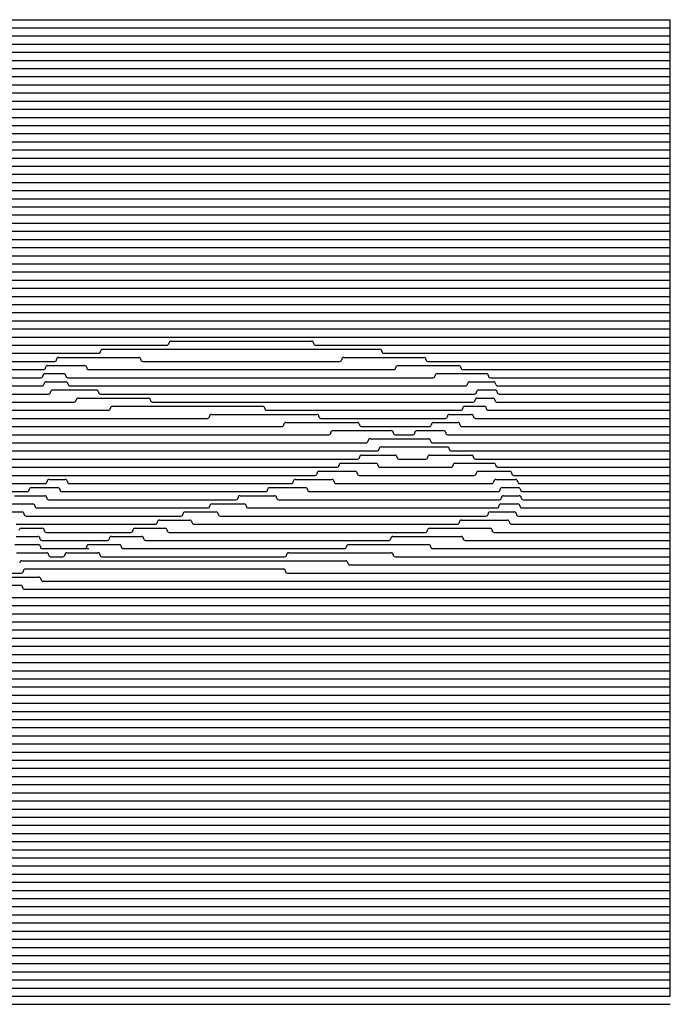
# Model space of a CAD drawing. Extents: x -2.14 to 5.86, y -1.36 to 1.66.
# Tile 6 of 6: x 3.86 to 5.86, y -1.36 to 1.66. Entities that reach past the tile are written whole.
import ezdxf

# ---------------------------------------------------------------- set-up
doc = ezdxf.new("R2010")
doc.units = 0
doc.header["$MEASUREMENT"] = 0
doc.linetypes.add('solid', pattern=[0])
doc.layers.get('0').update_dxf_attribs({"linetype": 'solid'})

msp = doc.modelspace()

# ---------------------------------------------------------------- linework, layer by layer
at = {"color": 3, "linetype": 'solid'}
for p, q in [((-2.137487, 1.660354), (5.862513, 1.660354)), ((-2.137487, 1.635354), (5.862513, 1.635354)), ((5.862513, -1.339646), (5.862513, 1.660354)), ((-2.137487, 1.610355), (5.862513, 1.610355)), ((-2.137487, 1.585355), (5.862513, 1.585355)), ((-2.137487, 1.560355), (5.862513, 1.560355)), ((-2.137487, 1.535355), (5.862513, 1.535355)), ((-2.137487, 1.510355), (5.862513, 1.510355)), ((-2.137487, 1.485355), (5.862513, 1.485355)), ((-2.137487, 1.460355), (5.862513, 1.460355)), ((-2.137487, 1.435355), (5.862513, 1.435355)), ((-2.137487, 1.410355), (5.862513, 1.410355)), ((-2.137487, 1.385355), (5.862513, 1.385355)), ((-2.137487, 1.360355), (5.862513, 1.360355)), ((-2.137487, 1.335355), (5.862513, 1.335355)), ((-2.137487, 1.310355), (5.862513, 1.310355)), ((-2.137487, 1.285355), (5.862513, 1.285355)), ((2.630493, 1.260355), (5.862513, 1.260355)), ((2.63782, 1.210355), (5.862513, 1.210355)), ((2.63809, 1.235355), (5.862513, 1.235355)), ((4.611784, 1.217103, 0.03), (4.611784, 1.217387, 0.03)), ((2.633276, 1.185355), (5.862513, 1.185355)), ((2.626097, 1.160355), (5.862513, 1.160355)), ((2.618789, 1.135355), (5.862513, 1.135355)), ((2.611351, 1.110355), (5.862513, 1.110355)), ((2.596086, 1.060355), (5.862513, 1.060355)), ((2.603784, 1.085355), (5.862513, 1.085355)), ((2.588256, 1.035355), (5.862513, 1.035355)), ((2.580295, 1.010355), (5.862513, 1.010355)), ((2.572182, 0.985355), (5.862513, 0.985355)), ((2.563956, 0.960355), (5.862513, 0.960355)), ((2.555596, 0.935355), (5.862513, 0.935355)), ((3.086791, 0.910355), (5.862513, 0.910355)), ((3.123004, 0.885355), (5.862513, 0.885355)), ((3.131445, 0.860355), (5.862513, 0.860355)), ((3.129856, 0.835355), (5.862513, 0.835355)), ((3.123431, 0.810355), (5.862513, 0.810355)), ((3.109147, 0.760355), (5.862513, 0.760355)), ((3.116578, 0.785355), (5.862513, 0.785355)), ((3.101126, 0.735355), (5.862513, 0.735355)), ((3.092502, 0.710355), (5.862513, 0.710355)), ((3.083262, 0.685355), (5.862513, 0.685355)), ((4.327947, 0.672855), (4.760345, 0.672855)), ((3.062872, 0.635355), (4.105702, 0.635355)), ((3.073391, 0.660355), (4.315456, 0.660355)), ((4.118192, 0.647855), (4.9701, 0.647855)), ((4.772836, 0.660355), (5.862513, 0.660355)), ((4.98259, 0.635355), (5.862513, 0.635355)), ((3.051685, 0.610355), (3.970712, 0.610355)), ((3.983202, 0.622855), (4.229059, 0.622855)), ((4.241549, 0.610355), (4.846743, 0.610355)), ((4.859233, 0.622855), (5.105289, 0.622855)), ((5.117779, 0.610355), (5.862513, 0.610355)), ((3.039812, 0.585355), (3.936636, 0.585355)), ((3.949126, 0.597855), (4.063028, 0.597855)), ((4.075518, 0.585355), (5.012774, 0.585355)), ((5.025264, 0.597855), (5.212783, 0.597855)), ((5.225274, 0.585355), (5.862513, 0.585355)), ((3.027229, 0.560356), (3.928517, 0.560356)), ((3.941008, 0.572856), (3.998746, 0.572856)), ((3.944802, 0.547856), (4.00527, 0.547856)), ((4.011236, 0.560356), (5.133668, 0.560356)), ((5.146159, 0.572856), (5.29732, 0.572856)), ((5.245654, 0.547856), (5.319388, 0.547856)), ((5.309811, 0.560356), (5.862513, 0.560356)), ((3.013911, 0.535356), (3.932312, 0.535356)), ((3.964456, 0.522856), (4.099194, 0.522856)), ((4.01776, 0.535356), (5.233164, 0.535356)), ((5.273424, 0.522856), (5.324235, 0.522856)), ((5.331878, 0.535356), (5.862513, 0.535356)), ((2.984955, 0.485356), (4.030545, 0.485356)), ((2.99983, 0.510356), (3.951966, 0.510356)), ((4.043036, 0.497856), (4.259121, 0.497856)), ((4.111685, 0.510356), (5.260934, 0.510356)), ((4.271611, 0.485356), (5.256385, 0.485356)), ((5.268875, 0.497856), (5.317269, 0.497856)), ((5.329759, 0.485356), (5.862513, 0.485356)), ((5.336725, 0.510356), (5.862513, 0.510356)), ((2.969251, 0.460356), (4.135971, 0.460356)), ((4.148462, 0.472856), (4.60995, 0.472856)), ((4.622441, 0.460356), (5.218388, 0.460356)), ((5.230879, 0.472856), (5.290901, 0.472856)), ((5.303392, 0.460356), (5.862513, 0.460356)), ((2.952679, 0.435356), (4.440124, 0.435356)), ((4.452615, 0.447856), (4.776337, 0.447856)), ((4.788828, 0.435356), (5.171414, 0.435356)), ((5.183904, 0.447856), (5.251531, 0.447856)), ((5.264021, 0.435356), (5.862513, 0.435356)), ((2.935196, 0.410356), (4.668789, 0.410356)), ((4.681279, 0.422856), (4.901224, 0.422856)), ((4.825687, 0.397856), (5.005202, 0.397856)), ((4.913715, 0.410356), (5.122445, 0.410356)), ((5.083758, 0.397856), (5.166128, 0.397856)), ((5.134935, 0.422856), (5.210031, 0.422856)), ((5.222521, 0.410356), (5.862513, 0.410356)), ((2.916752, 0.385356), (4.813197, 0.385356)), ((4.940066, 0.372856), (5.119483, 0.372856)), ((5.017693, 0.385356), (5.071268, 0.385356)), ((5.178619, 0.385356), (5.862513, 0.385356)), ((2.876751, 0.335356), (4.961198, 0.335356)), ((2.897292, 0.360356), (4.927576, 0.360356)), ((4.973689, 0.347856), (5.177247, 0.347856)), ((5.131973, 0.360356), (5.862513, 0.360356)), ((5.189737, 0.335356), (5.862513, 0.335356)), ((2.855055, 0.310356), (4.901597, 0.310356)), ((4.914087, 0.322856), (5.016079, 0.322856)), ((5.028569, 0.310356), (5.110961, 0.310356)), ((5.123451, 0.322856), (5.251439, 0.322856)), ((5.263929, 0.310356), (5.862513, 0.310356)), ((2.832121, 0.285356), (4.838321, 0.285356)), ((4.783206, 0.272856), (4.894176, 0.272856)), ((4.850811, 0.297856), (4.957959, 0.297856)), ((4.97045, 0.285356), (5.188661, 0.285356)), ((5.201152, 0.297856), (5.319972, 0.297856)), ((5.27242, 0.272856), (5.369222, 0.272856)), ((5.332462, 0.285356), (5.862513, 0.285356)), ((3.104725, 0.260356), (4.770715, 0.260356)), ((3.95365, 0.247856), (4.003614, 0.247856)), ((4.710388, 0.247856), (4.823017, 0.247856)), ((4.906666, 0.260356), (5.25993, 0.260356)), ((5.326367, 0.247856), (5.387007, 0.247856)), ((5.381713, 0.260356), (5.862513, 0.260356)), ((3.120673, 0.235356), (3.94116, 0.235356)), ((3.89896, 0.222856), (3.980723, 0.222856)), ((4.016105, 0.235356), (4.697898, 0.235356)), ((4.631116, 0.222856), (4.741637, 0.222856)), ((4.835508, 0.235356), (5.313877, 0.235356)), ((5.345729, 0.222856), (5.395851, 0.222856)), ((5.399497, 0.235356), (5.862513, 0.235356)), ((3.122871, 0.210356), (3.88647, 0.210356)), ((3.847034, 0.197856), (3.940243, 0.197856)), ((3.952733, 0.185356), (4.527959, 0.185356)), ((3.993214, 0.210356), (4.618626, 0.210356)), ((4.540449, 0.197856), (4.646279, 0.197856)), ((4.65877, 0.185356), (5.337542, 0.185356)), ((4.754127, 0.210356), (5.333239, 0.210356)), ((5.350033, 0.197856), (5.398082, 0.197856)), ((5.408341, 0.210356), (5.862513, 0.210356)), ((5.410572, 0.185356), (5.862513, 0.185356)), ((3.797556, 0.172856), (3.903841, 0.172856)), ((3.916332, 0.160356), (4.441137, 0.160356)), ((4.453627, 0.172856), (4.553324, 0.172856)), ((4.565815, 0.160356), (5.329762, 0.160356)), ((5.342252, 0.172856), (5.394148, 0.172856)), ((5.406638, 0.160356), (5.862513, 0.160356)), ((3.750266, 0.147856), (3.870758, 0.147856)), ((3.883248, 0.135356), (4.358702, 0.135356)), ((4.292584, 0.122856), (4.386308, 0.122856)), ((4.371192, 0.147856), (4.467062, 0.147856)), ((4.479553, 0.135356), (5.296133, 0.135356)), ((5.22072, 0.122856), (5.361988, 0.122856)), ((5.308623, 0.147856), (5.383229, 0.147856)), ((5.395719, 0.135356), (5.862513, 0.135356)), ((3.852949, 0.110356), (4.280093, 0.110356)), ((3.867819, 0.097856), (3.932869, 0.097856)), ((4.217353, 0.097856), (4.310194, 0.097856)), ((4.398799, 0.110356), (5.20823, 0.110356)), ((5.122562, 0.097856), (5.308843, 0.097856)), ((5.374478, 0.110356), (5.862513, 0.110356)), ((3.852665, 0.072856), (3.919575, 0.072856)), ((3.94536, 0.085356), (4.204863, 0.085356)), ((4.145136, 0.072856), (4.238061, 0.072856)), ((4.322684, 0.085356), (5.110072, 0.085356)), ((5.009825, 0.072856), (5.219583, 0.072856)), ((5.321334, 0.085356), (5.862513, 0.085356)), ((3.848538, 0.047856), (3.920744, 0.047856)), ((3.932066, 0.060356), (4.132646, 0.060356)), ((3.933234, 0.035356), (4.075628, 0.035356)), ((4.075628, 0.047856), (4.169397, 0.047856)), ((4.181887, 0.035356), (4.86129, 0.035356)), ((4.250551, 0.060356), (4.997334, 0.060356)), ((4.87378, 0.047856), (5.119738, 0.047856)), ((5.132228, 0.035356), (5.862513, 0.035356)), ((5.232074, 0.060356), (5.862513, 0.060356)), ((3.853372, 0.022856), (3.945805, 0.022856)), ((3.958295, 0.010356), (3.996085, 0.010356)), ((4.008575, 0.022856), (4.103791, 0.022856)), ((4.116281, 0.010356), (4.677473, 0.010356)), ((4.689964, 0.022856), (5.004737, 0.022856)), ((5.017227, 0.010356), (5.862513, 0.010356)), ((3.869663, -0.002144), (4.865183, -0.002144)), ((3.881002, -0.027144), (4.673595, -0.027144)), ((4.877674, -0.014644), (5.862513, -0.014644)), ((3.712843, -0.039644), (3.868511, -0.039644)), ((3.820135, -0.052144), (3.92227, -0.052144)), ((4.686085, -0.039644), (5.862513, -0.039644)), ((3.761021, -0.077144), (3.866084, -0.077144)), ((3.878574, -0.089644), (5.862513, -0.089644)), ((3.93476, -0.064644), (5.862513, -0.064644)), ((3.824244, -0.114644), (5.862513, -0.114644)), ((3.771625, -0.139644), (5.862513, -0.139644)), ((3.720592, -0.164644), (5.862513, -0.164644)), ((2.272415, -0.189644), (5.862513, -0.189644)), ((2.268166, -0.239644), (5.862513, -0.239644)), ((2.270033, -0.214644), (5.862513, -0.214644)), ((2.266811, -0.264644), (5.862513, -0.264644)), ((2.265965, -0.289644), (5.862513, -0.289644)), ((2.26563, -0.314644), (5.862513, -0.314644)), ((2.265803, -0.339644), (5.862513, -0.339644)), ((2.266485, -0.364644), (5.862513, -0.364644)), ((2.267677, -0.389644), (5.862513, -0.389644)), ((2.269381, -0.414644), (5.862513, -0.414644)), ((2.271598, -0.439644), (5.862513, -0.439644)), ((2.274332, -0.464644), (5.862513, -0.464644)), ((2.277586, -0.489643), (5.862513, -0.489643)), ((2.281364, -0.514643), (5.862513, -0.514643)), ((2.28567, -0.539643), (5.862513, -0.539643)), ((2.290512, -0.564643), (5.862513, -0.564643)), ((2.295894, -0.589643), (5.862513, -0.589643)), ((2.301825, -0.614643), (5.862513, -0.614643)), ((2.308313, -0.639643), (5.862513, -0.639643)), ((2.315367, -0.664643), (5.862513, -0.664643)), ((2.322996, -0.689643), (5.862513, -0.689643)), ((2.331214, -0.714643), (5.862513, -0.714643)), ((2.338574, -0.739643), (5.862513, -0.739643)), ((2.348893, -0.764643), (5.862513, -0.764643)), ((2.362628, -0.789643), (5.862513, -0.789643)), ((2.380501, -0.814643), (5.862513, -0.814643)), ((2.403803, -0.839643), (5.862513, -0.839643)), ((2.435223, -0.864643), (5.862513, -0.864643)), ((2.482705, -0.889643), (5.862513, -0.889643)), ((2.594386, -0.914643), (5.862513, -0.914643)), ((-2.137487, -0.964643), (5.862513, -0.964643)), ((2.594559, -0.939643), (5.862513, -0.939643)), ((-2.137487, -0.989643), (5.862513, -0.989643)), ((-2.137487, -1.014643), (5.862513, -1.014643)), ((-2.137487, -1.039643), (5.862513, -1.039643)), ((-2.137487, -1.064643), (5.862513, -1.064643)), ((-2.137487, -1.089643), (5.862513, -1.089643)), ((-2.137487, -1.114643), (5.862513, -1.114643)), ((-2.137487, -1.139643), (5.862513, -1.139643)), ((-2.137487, -1.164643), (5.862513, -1.164643)), ((-2.137487, -1.189643), (5.862513, -1.189643)), ((-2.137487, -1.214643), (5.862513, -1.214643)), ((-2.137487, -1.239643), (5.862513, -1.239643)), ((-2.137487, -1.264643), (5.862513, -1.264643)), ((-2.137487, -1.289643), (5.862513, -1.289643)), ((-2.137487, -1.314643), (5.862513, -1.314643)), ((-2.137487, -1.339643), (5.862513, -1.339643)), ((-2.137487, -1.339646), (5.862513, -1.339646)), ((-2.137487, -1.364643), (5.862513, -1.364643))]:
    msp.add_line(p, q, dxfattribs=at)
for centre, start, end in [((4.315456, 0.666605), 270, 359.999966), ((4.327956, 0.666605), 90.088757, 179.999966), ((4.760336, 0.666605), 0.000034, 89.911243), ((4.772836, 0.666605), 180.000034, 270), ((4.105702, 0.641605), 270, 359.999966), ((4.118202, 0.641605), 90.088757, 179.999966), ((4.97009, 0.641605), 0.000034, 89.911243), ((4.98259, 0.641605), 180.000034, 270), ((3.970712, 0.616605), 270, 359.999966), ((3.983212, 0.616605), 90.088757, 179.999966), ((4.229049, 0.616605), 0.000034, 89.911243), ((4.241549, 0.616605), 180.000034, 270), ((4.846743, 0.616605), 270, 359.999966), ((4.859243, 0.616605), 90.088757, 179.999966), ((5.105279, 0.616605), 0.000034, 89.911243), ((5.117779, 0.616605), 180.000034, 270), ((3.936636, 0.591606), 270, 359.999966), ((3.949136, 0.591606), 90.088757, 179.999966), ((4.063018, 0.591606), 0.000034, 89.911243), ((4.075518, 0.591606), 180.000034, 270), ((5.012774, 0.591606), 270, 359.999966), ((5.025274, 0.591606), 90.088757, 179.999966), ((5.212774, 0.591606), 0.000034, 89.911243), ((5.225274, 0.591606), 180.000034, 270), ((3.928517, 0.566606), 270, 359.999966), ((3.941017, 0.566606), 90.088757, 179.999966), ((3.944812, 0.541606), 90.088757, 179.999966), ((3.998736, 0.566606), 0.000034, 89.911243), ((4.011236, 0.566606), 180.000034, 270), ((4.00526, 0.541606), 0.000034, 89.911243), ((5.133668, 0.566606), 270, 359.999966), ((5.146168, 0.566606), 90.088757, 179.999966), ((5.245664, 0.541606), 90.088757, 179.999966), ((5.297311, 0.566606), 0.000034, 89.911243), ((5.309811, 0.566606), 180.000034, 270), ((5.319378, 0.541606), 0.000034, 89.911243), ((3.932312, 0.541606), 270, 359.999966), ((3.951966, 0.516606), 270, 359.999966), ((3.964466, 0.516606), 90.088757, 179.999966), ((4.01776, 0.541606), 180.000034, 270), ((4.099185, 0.516606), 0.000034, 89.911243), ((4.111685, 0.516606), 180.000034, 270), ((5.233164, 0.541606), 270, 359.999966), ((5.260934, 0.516606), 270, 359.999966), ((5.273434, 0.516606), 90.088757, 179.999966), ((5.324225, 0.516606), 0.000034, 89.911243), ((5.331878, 0.541606), 180.000034, 270), ((5.336725, 0.516606), 180.000034, 270), ((4.030545, 0.491606), 270, 359.999966), ((4.043045, 0.491606), 90.088757, 179.999966), ((4.259111, 0.491606), 0.000034, 89.911243), ((4.271611, 0.491606), 180.000034, 270), ((5.256385, 0.491606), 270, 359.999966), ((5.268885, 0.491606), 90.088757, 179.999966), ((5.317259, 0.491606), 0.000034, 89.911243), ((5.329759, 0.491606), 180.000034, 270), ((4.135971, 0.466606), 270, 359.999966), ((4.148472, 0.466606), 90.088757, 179.999966), ((4.609941, 0.466606), 0.000034, 89.911243), ((4.622441, 0.466606), 180.000034, 270), ((5.218388, 0.466606), 270, 359.999966), ((5.230889, 0.466606), 90.088757, 179.999966), ((5.290892, 0.466606), 0.000034, 89.911243), ((5.303392, 0.466606), 180.000034, 270), ((4.440124, 0.441606), 270, 359.999966), ((4.452624, 0.441606), 90.088757, 179.999966), ((4.776328, 0.441606), 0.000034, 89.911243), ((4.788828, 0.441606), 180.000034, 270), ((5.171414, 0.441606), 270, 359.999966), ((5.183914, 0.441606), 90.088757, 179.999966), ((5.251521, 0.441606), 0.000034, 89.911243), ((5.264021, 0.441606), 180.000034, 270), ((4.668789, 0.416606), 270, 359.999966), ((4.681289, 0.416606), 90.088757, 179.999966), ((4.825697, 0.391606), 90.088757, 179.999966), ((4.901214, 0.416606), 0.000034, 89.911243), ((4.913715, 0.416606), 180.000034, 270), ((5.005193, 0.391606), 0.000034, 89.911243), ((5.083768, 0.391606), 90.088757, 179.999966), ((5.122445, 0.416606), 270, 359.999966), ((5.134945, 0.416606), 90.088757, 179.999966), ((5.166118, 0.391606), 0.000034, 89.911243), ((5.210021, 0.416606), 0.000034, 89.911243), ((5.222521, 0.416606), 180.000034, 270), ((4.813197, 0.391606), 270, 359.999966), ((4.927576, 0.366606), 270, 359.999966), ((4.940076, 0.366606), 90.088757, 179.999966), ((5.017693, 0.391606), 180.000034, 270), ((5.071268, 0.391606), 270, 359.999966), ((5.119473, 0.366606), 0.000034, 89.911243), ((5.131973, 0.366606), 180.000034, 270), ((5.178619, 0.391606), 180.000034, 270), ((4.961198, 0.341606), 270, 359.999966), ((4.973698, 0.341606), 90.088757, 179.999966), ((5.177237, 0.341606), 0.000034, 89.911243), ((5.189737, 0.341606), 180.000034, 270), ((4.901597, 0.316606), 270, 359.999966), ((4.914097, 0.316606), 90.088757, 179.999966), ((5.016069, 0.316606), 0.000034, 89.911243), ((5.028569, 0.316606), 180.000034, 270), ((5.110961, 0.316606), 270, 359.999966), ((5.123461, 0.316606), 90.088757, 179.999966), ((5.251429, 0.316606), 0.000034, 89.911243), ((5.263929, 0.316606), 180.000034, 270), ((4.783215, 0.266606), 90.088757, 179.999966), ((4.838321, 0.291606), 270, 359.999966), ((4.850821, 0.291606), 90.088757, 179.999966), ((4.894166, 0.266606), 0.000034, 89.911243), ((4.957949, 0.291606), 0.000034, 89.911243), ((4.97045, 0.291606), 180.000034, 270), ((5.188661, 0.291606), 270, 359.999966), ((5.201162, 0.291606), 90.088757, 179.999966), ((5.27243, 0.266606), 90.088757, 179.999966), ((5.319962, 0.291606), 0.000034, 89.911243), ((5.332462, 0.291606), 180.000034, 270), ((5.369213, 0.266606), 0.000034, 89.911243), ((3.95366, 0.241606), 90.088757, 179.999966), ((4.003605, 0.241606), 0.000034, 89.911243), ((4.710398, 0.241606), 90.088757, 179.999966), ((4.770715, 0.266606), 270, 359.999966), ((4.823008, 0.241606), 0.000034, 89.911243), ((4.906666, 0.266606), 180.000034, 270), ((5.25993, 0.266606), 270, 359.999966), ((5.326377, 0.241606), 90.088757, 179.999966), ((5.381713, 0.266606), 180.000034, 270), ((5.386997, 0.241606), 0.000034, 89.911243), ((3.88647, 0.216606), 270, 359.999966), ((3.89897, 0.216606), 90.088757, 179.999966), ((3.94116, 0.241606), 270, 359.999966), ((3.980713, 0.216606), 0.000034, 89.911243), ((3.993214, 0.216606), 180.000034, 270), ((4.016105, 0.241606), 180.000034, 270), ((4.618626, 0.216606), 270, 359.999966), ((4.631126, 0.216606), 90.088757, 179.999966), ((4.697898, 0.241606), 270, 359.999966), ((4.741627, 0.216606), 0.000034, 89.911243), ((4.754127, 0.216606), 180.000034, 270), ((4.835508, 0.241606), 180.000034, 270), ((5.313877, 0.241606), 270, 359.999966), ((5.333239, 0.216606), 270, 359.999966), ((5.345739, 0.216606), 90.088757, 179.999966), ((5.399497, 0.241606), 180.000034, 270), ((5.395841, 0.216606), 0.000034, 89.911243), ((5.408341, 0.216606), 180.000034, 270), ((3.940233, 0.191606), 0.000034, 89.911243), ((3.952733, 0.191606), 180.000034, 270), ((4.527959, 0.191606), 270, 359.999966), ((4.540459, 0.191606), 90.088757, 179.999966), ((4.64627, 0.191606), 0.000034, 89.911243), ((4.65877, 0.191606), 180.000034, 270), ((5.337542, 0.191606), 270, 359.999966), ((5.350042, 0.191606), 90.088757, 179.999966), ((5.398072, 0.191606), 0.000034, 89.911243), ((5.410572, 0.191606), 180.000034, 270), ((3.903832, 0.166606), 0.000034, 89.911243), ((3.916332, 0.166606), 180.000034, 270), ((4.441137, 0.166606), 270, 359.999966), ((4.453637, 0.166606), 90.088757, 179.999966), ((4.553315, 0.166606), 0.000034, 89.911243), ((4.565815, 0.166606), 180.000034, 270), ((5.329762, 0.166606), 270, 359.999966), ((5.342262, 0.166606), 90.088757, 179.999966), ((5.394138, 0.166606), 0.000034, 89.911243), ((5.406638, 0.166606), 180.000034, 270), ((3.870748, 0.141606), 0.000034, 89.911243), ((3.883248, 0.141606), 180.000034, 270), ((4.292593, 0.116606), 90.088757, 179.999966), ((4.358702, 0.141606), 270, 359.999966), ((4.371202, 0.141606), 90.088757, 179.999966), ((4.386299, 0.116606), 0.000034, 89.911243), ((4.467053, 0.141606), 0.000034, 89.911243), ((4.479553, 0.141606), 180.000034, 270), ((5.22073, 0.116606), 90.088757, 179.999966), ((5.296133, 0.141606), 270, 359.999966), ((5.308633, 0.141606), 90.088757, 179.999966), ((5.361978, 0.116606), 0.000034, 89.911243), ((5.383219, 0.141606), 0.000034, 89.911243), ((5.395719, 0.141606), 180.000034, 270), ((3.867829, 0.091606), 90.088757, 179.999966), ((3.93286, 0.091606), 0.000034, 89.911243), ((3.94536, 0.091606), 180.000034, 270), ((4.204863, 0.091606), 270, 359.999966), ((4.217363, 0.091606), 90.088757, 179.999966), ((4.280093, 0.116606), 270, 359.999966), ((4.310184, 0.091606), 0.000034, 89.911243), ((4.322684, 0.091606), 180.000034, 270), ((4.398799, 0.116606), 180.000034, 270), ((5.110072, 0.091606), 270, 359.999966), ((5.122572, 0.091606), 90.088757, 179.999966), ((5.20823, 0.116606), 270, 359.999966), ((5.308833, 0.091606), 0.000034, 89.911243), ((5.321334, 0.091606), 180.000034, 270), ((5.374478, 0.116606), 180.000034, 270), ((3.919566, 0.066606), 0.000034, 89.911243), ((3.932066, 0.066606), 180.000034, 270), ((4.132646, 0.066606), 270, 359.999966), ((4.145146, 0.066606), 90.088757, 179.999966), ((4.238051, 0.066606), 0.000034, 89.911243), ((4.250551, 0.066606), 180.000034, 270), ((4.997334, 0.066606), 270, 359.999966), ((5.009834, 0.066606), 90.088757, 179.999966), ((5.219574, 0.066606), 0.000034, 89.911243), ((5.232074, 0.066606), 180.000034, 270), ((3.920734, 0.041606), 0.000034, 89.911243), ((3.933234, 0.041606), 180.000034, 270), ((4.063137, 0.041606), 270, 359.999966), ((4.075637, 0.041606), 90.088757, 179.999966), ((4.169387, 0.041606), 0.000034, 89.911243), ((4.181887, 0.041606), 180.000034, 270), ((4.86129, 0.041606), 270, 359.999966), ((4.87379, 0.041606), 90.088757, 179.999966), ((5.119728, 0.041606), 0.000034, 89.911243), ((5.132228, 0.041606), 180.000034, 270), ((3.945795, 0.016606), 0.000034, 89.911243), ((3.958295, 0.016606), 180.000034, 270), ((3.996085, 0.016606), 270, 359.999966), ((4.008585, 0.016606), 90.088757, 179.999966), ((4.103781, 0.016606), 0.000034, 89.911243), ((4.116281, 0.016606), 180.000034, 270), ((4.677473, 0.016606), 270, 359.999966), ((4.689974, 0.016606), 90.088757, 179.999966), ((5.004727, 0.016606), 0.000034, 89.911243), ((5.017227, 0.016606), 180.000034, 270), ((3.869672, -0.008394), 90.088757, 179.999966), ((3.881011, -0.033394), 90.088757, 179.999966), ((4.673585, -0.033394), 0.000034, 89.911243), ((4.865174, -0.008394), 0.000034, 89.911243), ((4.877674, -0.008394), 180.000034, 270), ((3.868511, -0.033394), 270, 359.999966), ((3.92226, -0.058394), 0.000034, 89.911243), ((3.93476, -0.058394), 180.000034, 270), ((4.686085, -0.033394), 180.000034, 270), ((3.866074, -0.083394), 0.000034, 89.911243), ((3.878574, -0.083394), 180.000034, 270)]:
    msp.add_arc(centre, 0.00625, start, end, dxfattribs=at)

doc.saveas('drawing.dxf')
